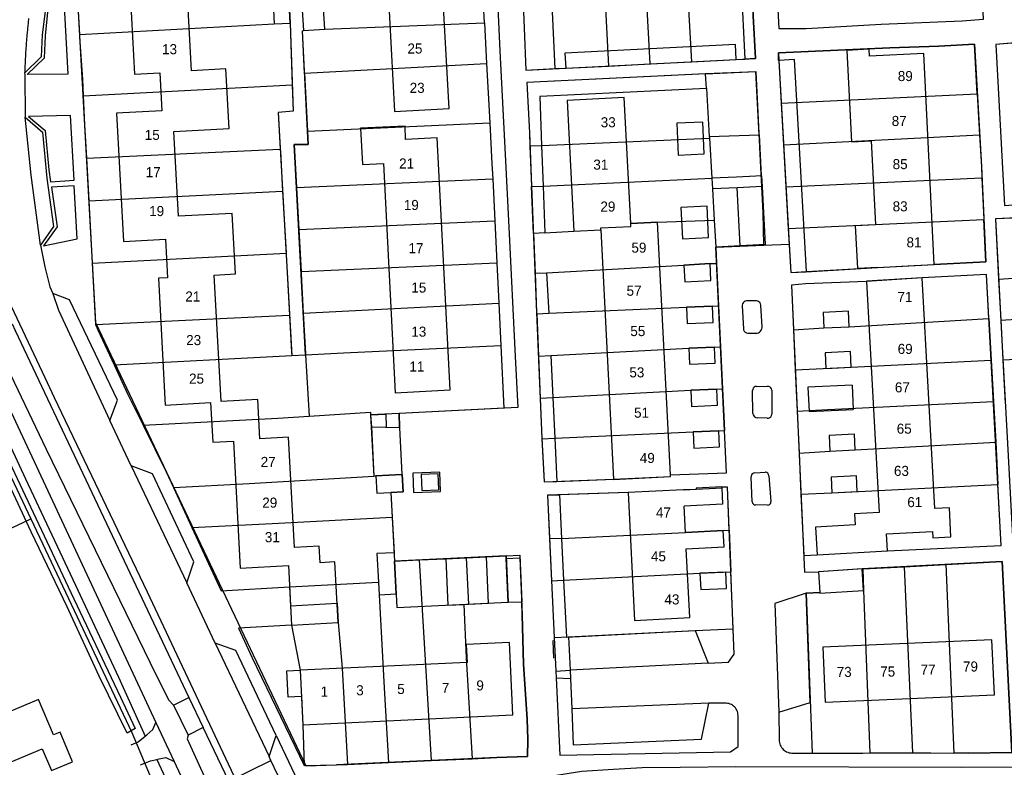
# Model space of a CAD drawing. Extents: x 123992 to 125854, y 449108 to 451911.
# Tile 57 of 175: x 124754 to 124901, y 450271 to 450383. Entities that reach past the tile are written whole.
import ezdxf
from ezdxf.enums import TextEntityAlignment as Align

# ---------------------------------------------------------------- set-up
doc = ezdxf.new("R2010")
doc.units = 0
for name, color, linetype in [('DEFAULT_113', 2, 'CONTINUOUS'), ('DEFAULT_21', 8, 'CONTINUOUS'), ('DEFAULT_22', 8, 'CONTINUOUS'), ('DEFAULT_4', 1, 'CONTINUOUS'), ('DEFAULT_48', 141, 'CONTINUOUS'), ('DEFAULT_6', 1, 'CONTINUOUS'), ('DEFAULT_79', 9, 'CONTINUOUS'), ('DEFAULT_87', 9, 'CONTINUOUS'), ('DEFAULT_99', 9, 'CONTINUOUS')]:
    doc.layers.add(name, color=color, linetype=linetype)

msp = doc.modelspace()

# ---------------------------------------------------------------- linework, layer by layer
at = {"layer": 'DEFAULT_21'}
for points in [[(124840.901, 450397.768), (124842.028, 450375.612)], [(124846.986, 450398.015), (124848.185, 450375.922)], [(124853.175, 450398.304), (124854.401, 450376.235)], [(124861.262, 450398.715), (124862.853, 450398.796), (124863.623, 450383.11), (124863.971, 450376.715), (124862.372, 450376.652)], [(124861.262, 450398.715), (124862.853, 450398.796), (124863.623, 450383.11), (124863.971, 450376.715), (124862.372, 450376.652)], [(124861.262, 450398.715), (124862.372, 450376.652)], [(124832.978, 450397.446), (124828.742, 450397.274), (124829.205, 450387.543), (124829.72, 450375.013), (124834.024, 450375.228)], [(124832.978, 450397.446), (124828.742, 450397.274), (124829.205, 450387.543), (124829.72, 450375.013), (124834.024, 450375.228)], [(124832.978, 450397.446), (124834.024, 450375.228)], [(124823.551, 450382.041), (124823.101, 450390.444), (124819.213, 450390.236), (124804.297, 450389.402), (124799.319, 450389.17), (124796.113, 450389.058), (124796.196, 450387.198), (124796.188, 450387.051), (124796.578, 450380.885)], [(124823.551, 450382.041), (124823.101, 450390.444), (124819.213, 450390.236), (124804.297, 450389.402), (124799.319, 450389.17), (124796.113, 450389.058), (124796.196, 450387.198), (124796.188, 450387.051), (124796.578, 450380.885)], [(124794.282, 450388.047), (124794.583, 450382.008)], [(124794.282, 450388.047), (124794.583, 450382.008)], [(124762.861, 450386.436), (124763.193, 450380.323)], [(124762.861, 450386.436), (124763.193, 450380.323)], [(124763.193, 450380.323), (124792.217, 450381.891), (124794.583, 450382.008)], [(124794.583, 450382.008), (124794.918, 450372.813)], [(124794.583, 450382.008), (124794.918, 450372.813)], [(124796.578, 450380.885), (124799.785, 450381.087), (124823.551, 450382.041)], [(124823.551, 450382.041), (124823.875, 450375.985)], [(124823.551, 450382.041), (124823.875, 450375.985)], [(124763.193, 450380.323), (124763.215, 450379.919), (124763.643, 450373.645), (124763.755, 450371.166)], [(124763.193, 450380.323), (124763.215, 450379.919), (124763.643, 450373.645), (124763.755, 450371.166)], [(124796.755, 450374.568), (124796.449, 450380.879), (124796.578, 450380.885)], [(124796.755, 450374.568), (124796.449, 450380.879), (124796.578, 450380.885)], [(124896.99, 450371.48), (124896.563, 450378.879), (124891.285, 450378.548), (124883.966, 450378.3), (124867.391, 450377.589), (124867.435, 450376.447), (124867.789, 450370.066)], [(124896.99, 450371.48), (124896.563, 450378.879), (124891.285, 450378.548), (124883.966, 450378.3), (124867.391, 450377.589), (124867.435, 450376.447), (124867.789, 450370.066)], [(124908.075, 450379.539), (124899.782, 450378.834), (124901.077, 450354.835), (124902.958, 450354.957), (124902.972, 450354.698), (124909.014, 450355.015)], [(124908.075, 450379.539), (124899.782, 450378.834), (124901.077, 450354.835), (124902.958, 450354.957), (124902.972, 450354.698), (124909.014, 450355.015)], [(124796.755, 450374.568), (124823.875, 450375.985)], [(124823.875, 450375.985), (124824.35, 450367.129)], [(124823.875, 450375.985), (124824.35, 450367.129)], [(124834.024, 450375.228), (124835.539, 450375.304), (124835.663, 450375.292), (124842.028, 450375.612)], [(124834.024, 450375.228), (124835.539, 450375.304), (124835.663, 450375.292), (124842.028, 450375.612)], [(124842.028, 450375.612), (124848.185, 450375.922)], [(124842.028, 450375.612), (124848.185, 450375.922)], [(124848.185, 450375.922), (124854.401, 450376.235)], [(124848.185, 450375.922), (124854.401, 450376.235)], [(124854.401, 450376.235), (124861.071, 450376.586), (124862.372, 450376.652)], [(124854.401, 450376.235), (124861.071, 450376.586), (124862.372, 450376.652)], [(124796.755, 450374.568), (124797.177, 450365.884)], [(124796.755, 450374.568), (124797.177, 450365.884)], [(124856.51, 450374.428), (124829.878, 450373.135), (124830.244, 450365.681), (124830.324, 450363.716)], [(124856.51, 450374.428), (124829.878, 450373.135), (124830.244, 450365.681), (124830.324, 450363.716)], [(124856.51, 450374.428), (124864.022, 450374.793)], [(124856.51, 450374.428), (124864.022, 450374.793)], [(124856.638, 450372.269), (124856.51, 450374.428)], [(124864.491, 450365.343), (124864.022, 450374.793)], [(124864.491, 450365.343), (124864.022, 450374.793)], [(124763.755, 450371.166), (124794.918, 450372.813)], [(124794.918, 450372.813), (124795.062, 450368.877)], [(124794.918, 450372.813), (124795.062, 450368.877)], [(124763.755, 450371.166), (124763.95, 450366.871), (124764.229, 450361.888)], [(124763.755, 450371.166), (124763.95, 450366.871), (124764.229, 450361.888)], [(124856.638, 450372.269), (124831.8, 450371.078), (124832.074, 450363.791)], [(124856.638, 450372.269), (124857.063, 450365.107)], [(124867.789, 450370.066), (124896.99, 450371.48)], [(124896.99, 450371.48), (124897.34, 450365.363)], [(124896.99, 450371.48), (124897.34, 450365.363)], [(124867.789, 450370.066), (124868.134, 450363.849)], [(124867.789, 450370.066), (124868.134, 450363.849)], [(124795.062, 450368.877), (124792.803, 450368.701), (124793.132, 450363.225)], [(124795.062, 450368.877), (124792.803, 450368.701), (124793.132, 450363.225)], [(124797.177, 450365.884), (124824.35, 450367.129)], [(124824.35, 450367.129), (124824.676, 450361.048), (124824.787, 450358.79)], [(124824.35, 450367.129), (124824.676, 450361.048), (124824.787, 450358.79)], [(124797.177, 450365.884), (124797.272, 450363.918), (124795.213, 450363.901), (124795.552, 450357.535)], [(124797.177, 450365.884), (124797.272, 450363.918), (124795.213, 450363.901), (124795.552, 450357.535)], [(124857.063, 450365.107), (124864.491, 450365.343)], [(124864.491, 450365.343), (124864.794, 450359.241)], [(124864.491, 450365.343), (124864.794, 450359.241)], [(124868.134, 450363.849), (124897.34, 450365.363)], [(124897.34, 450365.363), (124897.609, 450360.655), (124897.689, 450358.957)], [(124897.34, 450365.363), (124897.609, 450360.655), (124897.689, 450358.957)], [(124830.324, 450363.716), (124832.074, 450363.791)], [(124832.074, 450363.791), (124857.078, 450364.855)], [(124832.074, 450363.791), (124832.302, 450357.73)], [(124857.063, 450365.107), (124857.078, 450364.855)], [(124857.078, 450364.855), (124857.431, 450358.899)], [(124868.134, 450363.849), (124868.481, 450357.593)], [(124868.134, 450363.849), (124868.481, 450357.593)], [(124764.229, 450361.888), (124793.132, 450363.225)], [(124793.132, 450363.225), (124793.152, 450362.886), (124793.479, 450356.984)], [(124793.132, 450363.225), (124793.152, 450362.886), (124793.479, 450356.984)], [(124830.324, 450363.716), (124830.571, 450357.649)], [(124830.324, 450363.716), (124830.571, 450357.649)], [(124764.229, 450361.888), (124764.585, 450355.528)], [(124764.229, 450361.888), (124764.585, 450355.528)], [(124795.552, 450357.535), (124824.787, 450358.79)], [(124824.787, 450358.79), (124825.093, 450352.545)], [(124824.787, 450358.79), (124825.093, 450352.545)], [(124832.302, 450357.73), (124857.431, 450358.899)], [(124861.133, 450359.071), (124857.431, 450358.899)], [(124857.431, 450358.899), (124857.526, 450357.302)], [(124863.996, 450359.204), (124861.133, 450359.071)], [(124864.794, 450359.241), (124863.996, 450359.204)], [(124864.91, 450359.246), (124864.794, 450359.241)], [(124864.91, 450359.246), (124864.794, 450359.241)], [(124864.991, 450357.647), (124864.91, 450359.246)], [(124864.991, 450357.647), (124864.91, 450359.246)], [(124868.481, 450357.593), (124897.689, 450358.957)], [(124897.689, 450358.957), (124897.985, 450352.727)], [(124897.689, 450358.957), (124897.985, 450352.727)], [(124764.585, 450355.528), (124793.479, 450356.984)], [(124793.479, 450356.984), (124793.992, 450347.731)], [(124793.479, 450356.984), (124793.992, 450347.731)], [(124795.552, 450357.535), (124795.886, 450351.252)], [(124795.552, 450357.535), (124795.886, 450351.252)], [(124830.571, 450357.649), (124832.302, 450357.73)], [(124830.855, 450350.66), (124830.571, 450357.649)], [(124830.855, 450350.66), (124830.571, 450357.649)], [(124832.302, 450357.73), (124832.565, 450350.762)], [(124861.216, 450357.473), (124857.526, 450357.302)], [(124857.526, 450357.302), (124857.803, 450352.627)], [(124864.991, 450357.647), (124861.216, 450357.473)], [(124861.666, 450348.802), (124861.216, 450357.473)], [(124864.994, 450357.59), (124864.991, 450357.647)], [(124864.994, 450357.59), (124864.991, 450357.647)], [(124865.431, 450349), (124864.994, 450357.59)], [(124865.431, 450349), (124864.994, 450357.59)], [(124868.481, 450357.593), (124868.826, 450351.38)], [(124868.481, 450357.593), (124868.826, 450351.38)], [(124764.585, 450355.528), (124765.104, 450346.255)], [(124764.585, 450355.528), (124765.104, 450346.255)], [(124926.443, 450345.506), (124926.259, 450350.238), (124926.046, 450354.077), (124899.693, 450352.839), (124900.177, 450343.866)], [(124926.443, 450345.506), (124926.259, 450350.238), (124926.046, 450354.077), (124899.693, 450352.839), (124900.177, 450343.866)], [(124795.886, 450351.252), (124825.093, 450352.545)], [(124825.093, 450352.545), (124825.4, 450346.293)], [(124825.093, 450352.545), (124825.4, 450346.293)], [(124832.565, 450350.762), (124836.897, 450351.022), (124840.892, 450351.228), (124840.879, 450351.488), (124845.373, 450351.72), (124845.351, 450352.137), (124849.345, 450352.343), (124857.803, 450352.627)], [(124857.803, 450352.627), (124858.041, 450348.612)], [(124868.826, 450351.38), (124897.985, 450352.727)], [(124868.826, 450351.38), (124869.19, 450344.825), (124871.431, 450344.95), (124882.121, 450345.595), (124890.565, 450346.029), (124898.282, 450346.448), (124897.985, 450352.727)], [(124868.826, 450351.38), (124869.19, 450344.825), (124871.431, 450344.95), (124882.121, 450345.595), (124890.565, 450346.029), (124898.282, 450346.448), (124897.985, 450352.727)], [(124795.886, 450351.252), (124796.22, 450344.984)], [(124795.886, 450351.252), (124796.22, 450344.984)], [(124832.565, 450350.762), (124830.855, 450350.66)], [(124830.855, 450350.66), (124831.097, 450344.724)], [(124830.855, 450350.66), (124831.097, 450344.724)], [(124765.104, 450346.255), (124793.992, 450347.731)], [(124793.992, 450347.731), (124794.003, 450347.539), (124794.509, 450338.484)], [(124793.992, 450347.731), (124794.003, 450347.539), (124794.509, 450338.484)], [(124861.666, 450348.802), (124858.041, 450348.612)], [(124861.666, 450348.802), (124858.041, 450348.612)], [(124858.041, 450348.612), (124858.155, 450346.21)], [(124858.041, 450348.612), (124858.155, 450346.21)], [(124865.431, 450349), (124861.666, 450348.802)], [(124865.431, 450349), (124861.666, 450348.802)], [(124765.104, 450346.255), (124765.208, 450344.39), (124765.594, 450337.076)], [(124765.104, 450346.255), (124765.208, 450344.39), (124765.594, 450337.076)], [(124796.22, 450344.984), (124825.4, 450346.293)], [(124825.4, 450346.293), (124825.697, 450340.263)], [(124825.4, 450346.293), (124825.697, 450340.263)], [(124832.816, 450344.82), (124853.263, 450345.954), (124857.169, 450346.163), (124858.155, 450346.21)], [(124858.155, 450346.21), (124858.457, 450339.858)], [(124858.155, 450346.21), (124858.457, 450339.858)], [(124796.22, 450344.984), (124796.237, 450344.659), (124796.553, 450338.78)], [(124796.22, 450344.984), (124796.237, 450344.659), (124796.553, 450338.78)], [(124831.097, 450344.724), (124832.816, 450344.82)], [(124831.097, 450344.724), (124831.334, 450338.886), (124831.342, 450338.702)], [(124831.097, 450344.724), (124831.334, 450338.886), (124831.342, 450338.702)], [(124832.816, 450344.82), (124833.15, 450338.779)], [(124900.177, 450343.866), (124921.698, 450345.282), (124925.636, 450345.475), (124926.443, 450345.506)], [(124898.736, 450338), (124898.379, 450344.53), (124888.77, 450344.037), (124880.503, 450343.52), (124871.386, 450343.156), (124869.306, 450342.959), (124869.608, 450336.301)], [(124898.736, 450338), (124898.379, 450344.53), (124888.77, 450344.037), (124880.503, 450343.52), (124871.386, 450343.156), (124869.306, 450342.959), (124869.608, 450336.301)], [(124900.177, 450343.866), (124900.506, 450337.759)], [(124900.177, 450343.866), (124900.506, 450337.759)], [(124796.553, 450338.78), (124825.697, 450340.263)], [(124825.697, 450340.263), (124826.007, 450333.953)], [(124825.697, 450340.263), (124826.007, 450333.953)], [(124833.15, 450338.779), (124853.681, 450339.661), (124857.53, 450339.814), (124858.457, 450339.858)], [(124858.457, 450339.858), (124858.746, 450333.785)], [(124858.457, 450339.858), (124858.746, 450333.785)], [(124900.506, 450337.759), (124922, 450339.122), (124925.938, 450339.316), (124926.684, 450339.345)], [(124765.594, 450337.076), (124794.509, 450338.484)], [(124794.509, 450338.484), (124794.816, 450332.991), (124794.839, 450332.463)], [(124794.509, 450338.484), (124794.816, 450332.991), (124794.839, 450332.463)], [(124796.553, 450338.78), (124796.875, 450332.789), (124796.888, 450332.571)], [(124796.553, 450338.78), (124796.875, 450332.789), (124796.888, 450332.571)], [(124831.342, 450338.702), (124833.15, 450338.779)], [(124831.342, 450338.702), (124831.599, 450332.387)], [(124831.342, 450338.702), (124831.599, 450332.387)], [(124869.608, 450336.301), (124874.15, 450336.589), (124877.931, 450336.772), (124898.736, 450338)], [(124898.736, 450338), (124899.074, 450331.807)], [(124898.736, 450338), (124899.074, 450331.807)], [(124900.506, 450337.759), (124900.718, 450333.836), (124900.824, 450331.852)], [(124900.506, 450337.759), (124900.718, 450333.836), (124900.824, 450331.852)], [(124765.594, 450337.076), (124765.952, 450336.316), (124768.371, 450331.066)], [(124765.594, 450337.076), (124765.952, 450336.316), (124768.371, 450331.066)], [(124869.608, 450336.301), (124869.879, 450330.324)], [(124869.608, 450336.301), (124869.879, 450330.324)], [(124796.888, 450332.571), (124802.537, 450332.869), (124826.007, 450333.953)], [(124826.007, 450333.953), (124826.465, 450324.618)], [(124826.007, 450333.953), (124826.465, 450324.618)], [(124833.461, 450332.487), (124853.997, 450333.589), (124857.847, 450333.742), (124858.746, 450333.785)], [(124858.746, 450333.785), (124859.044, 450327.495)], [(124858.746, 450333.785), (124859.044, 450327.495)], [(124900.824, 450331.852), (124926.243, 450333.098), (124926.975, 450333.139)], [(124768.371, 450331.066), (124794.839, 450332.463)], [(124794.839, 450332.463), (124796.888, 450332.571)], [(124794.839, 450332.463), (124796.888, 450332.571)], [(124796.888, 450332.571), (124797.435, 450323.453)], [(124831.599, 450332.387), (124833.461, 450332.487)], [(124831.599, 450332.387), (124831.855, 450326.107)], [(124831.599, 450332.387), (124831.855, 450326.107)], [(124833.461, 450332.487), (124833.747, 450326.207)], [(124869.879, 450330.324), (124878.223, 450330.736), (124899.074, 450331.807)], [(124899.074, 450331.807), (124899.412, 450325.617)], [(124899.074, 450331.807), (124899.412, 450325.617)], [(124900.824, 450331.852), (124901.171, 450325.333)], [(124900.824, 450331.852), (124901.171, 450325.333)], [(124745.287, 450330.633), (124745.487, 450330.222), (124755.939, 450308.13)], [(124768.371, 450331.066), (124770.393, 450326.679), (124772.678, 450322.076)], [(124768.371, 450331.066), (124770.393, 450326.679), (124772.678, 450322.076)], [(124869.879, 450330.324), (124870.159, 450324.16)], [(124869.879, 450330.324), (124870.159, 450324.16)], [(124833.747, 450326.207), (124854.325, 450327.301), (124858.174, 450327.454), (124859.044, 450327.495)], [(124859.044, 450327.495), (124859.339, 450321.284)], [(124859.044, 450327.495), (124859.339, 450321.284)], [(124831.855, 450326.107), (124833.747, 450326.207)], [(124831.855, 450326.107), (124832.098, 450320.162), (124832.103, 450320.067)], [(124831.855, 450326.107), (124832.098, 450320.162), (124832.103, 450320.067)], [(124833.747, 450326.207), (124834.023, 450320.154)], [(124826.465, 450324.618), (124810.853, 450323.812), (124810.869, 450321.736)], [(124826.465, 450324.618), (124810.853, 450323.812), (124810.869, 450321.736)], [(124870.159, 450324.16), (124874.737, 450324.431), (124899.412, 450325.617)], [(124899.412, 450325.617), (124899.744, 450319.549)], [(124899.412, 450325.617), (124899.744, 450319.549)], [(124772.678, 450322.076), (124792.736, 450323.15), (124797.435, 450323.453)], [(124797.435, 450323.453), (124806.57, 450324.042), (124806.594, 450323.662)], [(124806.594, 450323.662), (124808.845, 450323.742), (124808.924, 450321.795), (124810.869, 450321.736)], [(124806.594, 450323.662), (124807.044, 450314.51)], [(124870.159, 450324.16), (124870.443, 450317.905)], [(124870.159, 450324.16), (124870.443, 450317.905)], [(124772.678, 450322.076), (124776.13, 450315.12), (124777.208, 450312.789)], [(124772.678, 450322.076), (124776.13, 450315.12), (124777.208, 450312.789)], [(124810.869, 450321.736), (124811.234, 450314.762)], [(124810.869, 450321.736), (124811.234, 450314.762)], [(124834.023, 450320.154), (124854.649, 450321.09), (124858.498, 450321.244), (124859.339, 450321.284)], [(124834.316, 450313.724), (124842.809, 450314.048), (124851.299, 450314.463), (124851.288, 450314.682), (124859.638, 450315.001), (124859.339, 450321.284)], [(124834.316, 450313.724), (124842.809, 450314.048), (124851.299, 450314.463), (124851.288, 450314.682), (124859.638, 450315.001), (124859.339, 450321.284)], [(124832.103, 450320.067), (124834.023, 450320.154)], [(124832.103, 450320.067), (124832.446, 450313.648), (124834.316, 450313.724)], [(124832.103, 450320.067), (124832.446, 450313.648), (124834.316, 450313.724)], [(124834.023, 450320.154), (124834.316, 450313.724)], [(124870.443, 450317.905), (124875.035, 450318.239), (124878.817, 450318.422), (124899.744, 450319.549)], [(124899.744, 450319.549), (124900.088, 450313.246)], [(124899.744, 450319.549), (124900.088, 450313.246)], [(124870.443, 450317.905), (124870.718, 450311.829)], [(124870.443, 450317.905), (124870.718, 450311.829)], [(124777.208, 450312.789), (124788.47, 450313.404), (124807.044, 450314.51)], [(124807.044, 450314.51), (124807.282, 450314.527), (124807.383, 450314.55), (124811.234, 450314.762)], [(124811.234, 450314.762), (124811.285, 450314.765), (124811.427, 450312.179), (124809.625, 450312.08), (124809.818, 450308.389)], [(124811.234, 450314.762), (124811.285, 450314.765), (124811.427, 450312.179), (124809.625, 450312.08), (124809.818, 450308.389)], [(124817.025, 450312.223), (124816.897, 450315.101), (124812.86, 450314.921), (124812.988, 450312.044), (124817.025, 450312.223)], [(124817.025, 450312.223), (124816.897, 450315.101), (124812.86, 450314.921), (124812.988, 450312.044), (124817.025, 450312.223)], [(124777.208, 450312.789), (124779.949, 450306.867)], [(124777.208, 450312.789), (124779.949, 450306.867)], [(124855.098, 450312.509), (124853.194, 450312.482), (124844.97, 450312.067), (124834.715, 450311.712)], [(124855.098, 450312.509), (124853.194, 450312.482), (124844.97, 450312.067), (124834.715, 450311.712)], [(124860.025, 450306.443), (124859.774, 450312.863), (124858.935, 450312.845), (124858.932, 450312.902), (124855.088, 450312.728), (124855.098, 450312.509)], [(124860.025, 450306.443), (124859.774, 450312.863), (124858.935, 450312.845), (124858.932, 450312.902), (124855.088, 450312.728), (124855.098, 450312.509)], [(124870.718, 450311.829), (124875.336, 450312.029), (124900.088, 450313.246)], [(124870.718, 450311.829), (124871.133, 450302.69), (124873.123, 450302.782), (124883.64, 450303.36), (124900.583, 450304.185), (124900.088, 450313.246)], [(124870.718, 450311.829), (124871.133, 450302.69), (124873.123, 450302.782), (124883.64, 450303.36), (124900.583, 450304.185), (124900.088, 450313.246)], [(124832.955, 450311.651), (124834.715, 450311.712)], [(124832.955, 450311.651), (124834.715, 450311.712)], [(124832.955, 450311.651), (124833.263, 450305.149)], [(124832.955, 450311.651), (124833.263, 450305.149)], [(124834.715, 450311.712), (124835.035, 450305.234)], [(124726.103, 450293.974), (124755.939, 450308.13)], [(124755.939, 450308.13), (124770.995, 450276.308), (124774.055, 450269.123), (124807.189, 450198.997), (124826.75, 450158.146), (124829.943, 450152.291), (124845.778, 450119.69), (124859.484, 450090.681), (124874.254, 450060.342), (124897.408, 450011.374), (124902.647, 450000)], [(124779.949, 450306.867), (124791.899, 450307.433), (124809.818, 450308.389)], [(124809.818, 450308.389), (124810.096, 450303.086)], [(124809.818, 450308.389), (124810.096, 450303.086)], [(124779.949, 450306.867), (124784.315, 450297.429), (124794.509, 450297.992)], [(124779.949, 450306.867), (124784.315, 450297.429), (124794.509, 450297.992)], [(124835.035, 450305.234), (124833.263, 450305.149)], [(124833.263, 450305.149), (124833.558, 450298.921), (124835.341, 450299.01)], [(124833.263, 450305.149), (124833.558, 450298.921), (124835.341, 450299.01)], [(124835.035, 450305.234), (124853.517, 450306.122), (124859.142, 450306.408), (124860.025, 450306.443)], [(124835.035, 450305.234), (124835.341, 450299.01)], [(124860.025, 450306.443), (124860.269, 450300.229)], [(124860.025, 450306.443), (124860.269, 450300.229)], [(124810.096, 450303.086), (124807.538, 450302.952), (124807.76, 450298.722)], [(124810.096, 450303.086), (124807.538, 450302.952), (124807.76, 450298.722)], [(124813.841, 450302.018), (124817.774, 450302.203)], [(124813.841, 450302.018), (124817.774, 450302.203)], [(124817.774, 450302.203), (124820.845, 450302.348)], [(124817.774, 450302.203), (124820.845, 450302.348)], [(124817.774, 450302.203), (124818.117, 450295.283), (124820.468, 450295.394)], [(124820.845, 450302.348), (124823.844, 450302.489)], [(124820.845, 450302.348), (124823.844, 450302.489)], [(124820.845, 450302.348), (124821.191, 450295.428)], [(124821.191, 450295.428), (124824.152, 450295.567), (124823.844, 450302.489)], [(124823.844, 450302.489), (124826.765, 450302.626)], [(124823.844, 450302.489), (124826.765, 450302.626)], [(124826.765, 450302.626), (124828.81, 450302.713), (124829.106, 450295.791)], [(124826.765, 450302.626), (124828.81, 450302.713), (124829.106, 450295.791)], [(124826.765, 450302.626), (124827.09, 450295.705), (124829.106, 450295.791)], [(124807.86, 450296.831), (124810.391, 450296.95), (124810.161, 450301.845), (124813.841, 450302.018)], [(124807.86, 450296.831), (124810.391, 450296.95), (124810.161, 450301.845), (124813.841, 450302.018)], [(124813.841, 450302.018), (124814.903, 450283.802), (124815.618, 450272.118)], [(124879.932, 450300.693), (124873.329, 450300.262), (124873.52, 450297.164), (124871.477, 450297.065), (124872.414, 450273.23), (124881.01, 450273.25)], [(124879.932, 450300.693), (124873.329, 450300.262), (124873.52, 450297.164), (124871.477, 450297.065), (124872.414, 450273.23), (124881.01, 450273.25)], [(124879.932, 450300.693), (124886.109, 450301.012)], [(124879.932, 450300.693), (124886.109, 450301.012)], [(124879.932, 450300.693), (124880.058, 450297.461), (124881.01, 450273.25)], [(124886.109, 450301.012), (124892.292, 450301.331)], [(124886.109, 450301.012), (124892.292, 450301.331)], [(124886.109, 450301.012), (124887.343, 450273.265)], [(124892.292, 450301.331), (124900.719, 450301.766), (124902.145, 450273.311), (124895.647, 450273.202), (124893.497, 450273.229)], [(124892.292, 450301.331), (124900.719, 450301.766), (124902.145, 450273.311), (124895.647, 450273.202), (124893.497, 450273.229)], [(124892.292, 450301.331), (124893.497, 450273.229)], [(124835.341, 450299.01), (124855.666, 450300.025), (124860.269, 450300.229)], [(124835.341, 450299.01), (124835.76, 450290.529), (124854.976, 450291.492), (124860.601, 450291.75), (124860.269, 450300.229)], [(124835.341, 450299.01), (124835.76, 450290.529), (124854.976, 450291.492), (124860.601, 450291.75), (124860.269, 450300.229)], [(124794.509, 450297.992), (124807.76, 450298.722)], [(124794.509, 450297.992), (124794.659, 450295.202)], [(124794.509, 450297.992), (124794.659, 450295.202)], [(124807.76, 450298.722), (124807.86, 450296.831)], [(124807.76, 450298.722), (124807.86, 450296.831)], [(124807.86, 450296.831), (124808.589, 450282.939), (124809.249, 450271.831)], [(124794.659, 450295.202), (124801.592, 450295.587), (124801.749, 450292.675), (124802.35, 450285.887), (124803.12, 450271.554)], [(124794.659, 450295.202), (124794.815, 450292.302)], [(124794.659, 450295.202), (124794.815, 450292.302)], [(124820.468, 450295.394), (124821.191, 450295.428)], [(124820.468, 450295.394), (124820.811, 450287.406), (124821.737, 450272.394)], [(124821.737, 450272.394), (124825.392, 450272.559), (124829.951, 450272.732), (124830.015, 450275.249), (124829.901, 450278.306), (124829.356, 450286.479), (124829.19, 450293.832), (124829.106, 450295.791)], [(124821.737, 450272.394), (124825.392, 450272.559), (124829.951, 450272.732), (124830.015, 450275.249), (124829.901, 450278.306), (124829.356, 450286.479), (124829.19, 450293.832), (124829.106, 450295.791)], [(124794.815, 450292.302), (124786.897, 450291.848), (124788.953, 450287.405), (124796.701, 450271.408)], [(124794.815, 450292.302), (124786.897, 450291.848), (124788.953, 450287.405), (124796.701, 450271.408)], [(124794.815, 450292.302), (124796.104, 450285.571), (124796.489, 450277.443), (124796.701, 450271.408)], [(124881.01, 450273.25), (124887.343, 450273.265)], [(124881.01, 450273.25), (124887.343, 450273.265)], [(124887.343, 450273.265), (124890.069, 450273.271), (124893.497, 450273.229)], [(124887.343, 450273.265), (124890.069, 450273.271), (124893.497, 450273.229)], [(124796.701, 450271.408), (124801.48, 450271.48), (124803.12, 450271.554)], [(124796.701, 450271.408), (124801.48, 450271.48), (124803.12, 450271.554)], [(124803.12, 450271.554), (124809.249, 450271.831)], [(124803.12, 450271.554), (124809.249, 450271.831)], [(124809.249, 450271.831), (124815.618, 450272.118)], [(124809.249, 450271.831), (124815.618, 450272.118)], [(124815.618, 450272.118), (124821.737, 450272.394)], [(124815.618, 450272.118), (124821.737, 450272.394)]]:
    msp.add_lwpolyline(points, dxfattribs=at)
at = {"layer": 'DEFAULT_22'}
for points in [[(124740.107, 450366.72), (124748.421, 450349.493), (124758.049, 450329.182)], [(124740.107, 450366.72), (124748.421, 450349.493), (124758.049, 450329.182)], [(124758.049, 450329.182), (124759.445, 450326.238), (124773.295, 450297.258), (124776.919, 450289.581), (124791.043, 450259.626), (124799.993, 450240.697), (124813.767, 450211.642), (124817.167, 450204.447)], [(124758.049, 450329.182), (124759.445, 450326.238), (124773.295, 450297.258), (124776.919, 450289.581), (124791.043, 450259.626), (124799.993, 450240.697), (124813.767, 450211.642), (124817.167, 450204.447)]]:
    msp.add_lwpolyline(points, dxfattribs=at)
at = {"layer": 'DEFAULT_4'}
for points in [[(124776.571, 450424.736), (124774.388, 450424.619), (124775.404, 450405.727), (124775.933, 450405.756), (124776.251, 450399.836), (124770.037, 450399.502), (124771.387, 450374.418), (124775.19, 450374.622), (124775.495, 450368.95), (124768.733, 450368.587), (124769.761, 450349.465), (124776.011, 450349.801)], [(124776.336, 450344.06), (124774.969, 450343.987), (124775.986, 450325.09), (124782.732, 450325.453), (124783.049, 450319.542), (124786.128, 450319.707), (124787.146, 450300.786), (124794.338, 450301.173), (124794.815, 450292.302), (124801.749, 450292.675), (124801.262, 450301.727), (124799.072, 450301.609), (124798.939, 450304.093), (124795.229, 450303.894), (124794.346, 450320.297), (124790.087, 450320.068), (124789.773, 450325.914), (124784.302, 450325.62), (124783.288, 450344.462), (124786.437, 450344.631), (124785.951, 450353.659), (124777.961, 450353.229), (124777.282, 450365.846), (124785.507, 450366.288), (124785.027, 450375.188), (124779.892, 450374.912), (124778.551, 450399.836)], [(124818.283, 450369.265), (124817.26, 450387.986), (124809.13, 450387.542), (124810.153, 450368.82), (124818.283, 450369.265)], [(124880.921, 450377.079), (124880.87, 450378.101), (124877.576, 450377.937), (124878.24, 450364.303), (124881.208, 450364.447)], [(124890.565, 450346.029), (124889.016, 450377.479), (124880.921, 450377.079)], [(124851.288, 450314.682), (124849.345, 450352.343), (124845.351, 450352.137), (124844.381, 450370.934), (124835.893, 450370.496), (124836.897, 450351.022), (124840.892, 450351.228), (124842.808, 450314.07)], [(124811.79, 450364.668), (124811.745, 450366.669), (124805.104, 450366.334), (124805.384, 450360.945), (124808.49, 450361.105)], [(124808.49, 450361.105), (124810.252, 450326.936), (124818.441, 450327.358), (124816.505, 450364.911), (124811.79, 450364.668)], [(124881.208, 450364.447), (124881.82, 450351.997)], [(124882.135, 450345.604), (124879.177, 450345.455), (124878.854, 450351.848), (124881.82, 450351.997)], [(124776.011, 450349.801), (124776.336, 450344.06)], [(124882.135, 450345.614), (124887.592, 450345.883)], [(124882.135, 450345.614), (124882.137, 450345.577)], [(124887.592, 450345.883), (124890.565, 450346.029)], [(124880.478, 450343.519), (124882.394, 450309.077), (124878.69, 450308.871), (124878.781, 450307.223), (124872.894, 450306.896), (124873.123, 450302.782), (124883.632, 450303.361)], [(124888.77, 450344.037), (124880.475, 450343.576), (124880.478, 450343.519)], [(124883.632, 450303.361), (124883.491, 450305.89), (124890.312, 450306.27), (124890.366, 450305.291), (124893.083, 450305.442), (124892.841, 450309.801), (124890.681, 450309.681), (124888.77, 450344.037)], [(124878.351, 450328.08), (124871.759, 450327.762)], [(124871.759, 450327.762), (124871.934, 450324.136)], [(124878.351, 450328.08), (124878.526, 450324.454)], [(124871.934, 450324.136), (124878.526, 450324.454)], [(124842.808, 450314.07), (124842.81, 450314.025), (124851.299, 450314.463), (124851.288, 450314.682)], [(124853.194, 450312.482), (124844.961, 450312.065)], [(124853.194, 450312.482), (124858.925, 450312.773), (124859.049, 450310.326), (124853.318, 450310.035)], [(124844.961, 450312.065), (124845.928, 450293.001), (124854.151, 450293.418), (124853.631, 450303.668), (124859.266, 450303.953), (124859.142, 450306.408), (124853.517, 450306.122), (124853.318, 450310.035)], [(124827.798, 450278.927), (124827.286, 450289.725), (124820.843, 450289.419), (124820.97, 450286.748)], [(124899.544, 450281.93), (124899.192, 450290.095), (124873.992, 450289.009), (124874.344, 450280.845), (124899.544, 450281.93)], [(124820.97, 450286.748), (124796.104, 450285.571)], [(124796.288, 450281.678), (124794.301, 450281.584), (124794.116, 450285.477), (124796.104, 450285.571)], [(124796.288, 450281.678), (124796.489, 450277.443), (124827.798, 450278.927)], [(124762.157, 450271.951), (124760.319, 450276.353), (124759.31, 450275.931), (124757.104, 450281.214), (124749.378, 450277.987), (124752.067, 450271.548), (124757.656, 450273.882), (124759.011, 450270.637), (124762.157, 450271.951)]]:
    msp.add_lwpolyline(points, dxfattribs=at)
at = {"layer": 'DEFAULT_48'}
msp.add_lwpolyline([(124744.337, 450331.398), (124745.312, 450332.094), (124750.292, 450321.936), (124752.323, 450317.517), (124761.922, 450297.16), (124769.29, 450281.583), (124771.48, 450276.884), (124770.3, 450276.227), (124766.117, 450284.706), (124761.358, 450295.023), (124756, 450306.202), (124744.251, 450331.337), (124744.337, 450331.398)], dxfattribs=at)
at = {"layer": 'DEFAULT_6'}
for points in [[(124793.913, 450394.426), (124791.598, 450394.312), (124792.217, 450381.891), (124794.583, 450382.008)], [(124794.583, 450382.008), (124793.964, 450394.429), (124793.913, 450394.426)], [(124796.193, 450387.051), (124796.578, 450380.885)], [(124796.578, 450380.885), (124799.785, 450381.087), (124799.382, 450387.253)], [(124796.449, 450380.877), (124796.578, 450380.885)], [(124861.068, 450376.59), (124860.957, 450378.811), (124835.55, 450377.532), (124835.663, 450375.298)], [(124835.663, 450375.298), (124861.068, 450376.59)], [(124867.435, 450376.447), (124867.389, 450376.444)], [(124871.539, 450344.972), (124869.785, 450376.577), (124867.435, 450376.447)], [(124867.435, 450376.447), (124868.953, 450349.09)], [(124856.301, 450362.523), (124856.088, 450367.257), (124852.219, 450367.083), (124852.432, 450362.349), (124856.301, 450362.523)], [(124856.965, 450350.069), (124856.723, 450354.72), (124852.828, 450354.518), (124853.069, 450349.867), (124856.965, 450350.069)], [(124868.953, 450349.09), (124869.19, 450344.825), (124871.539, 450344.972)], [(124857.304, 450343.644), (124857.169, 450346.163), (124853.263, 450345.954), (124853.397, 450343.435), (124857.304, 450343.644)], [(124857.625, 450337.418), (124857.53, 450339.814), (124853.681, 450339.661), (124853.776, 450337.264), (124857.625, 450337.418)], [(124877.931, 450336.772), (124877.819, 450339.089), (124874.037, 450338.907), (124874.15, 450336.589), (124877.931, 450336.772)], [(124857.942, 450331.345), (124857.847, 450333.742), (124853.997, 450333.589), (124854.092, 450331.192), (124857.942, 450331.345)], [(124878.223, 450330.736), (124878.111, 450333.054), (124874.329, 450332.871), (124874.441, 450330.553), (124878.223, 450330.736)], [(124858.27, 450325.057), (124858.174, 450327.454), (124854.325, 450327.301), (124854.42, 450324.904), (124858.27, 450325.057)], [(124858.593, 450318.847), (124858.498, 450321.244), (124854.649, 450321.09), (124854.744, 450318.694), (124858.593, 450318.847)], [(124878.817, 450318.422), (124878.705, 450320.74), (124874.924, 450320.557), (124875.035, 450318.239), (124878.817, 450318.422)], [(124811.234, 450314.762), (124807.384, 450314.54)], [(124807.384, 450314.54), (124807.525, 450311.964), (124809.625, 450312.08)], [(124809.625, 450312.08), (124811.427, 450312.179), (124811.285, 450314.765), (124811.234, 450314.762)], [(124816.764, 450312.462), (124816.658, 450314.84), (124814.12, 450314.727), (124814.226, 450312.349), (124816.764, 450312.462)], [(124879.117, 450312.212), (124879.005, 450314.53), (124875.224, 450314.347), (124875.336, 450312.029), (124879.117, 450312.212)], [(124826.785, 450302.208), (124826.765, 450302.626), (124810.161, 450301.845)], [(124810.161, 450301.845), (124810.486, 450294.924), (124827.09, 450295.705), (124826.785, 450302.208)], [(124859.618, 450297.783), (124859.508, 450300.199), (124855.666, 450300.025), (124855.776, 450297.608), (124859.618, 450297.783)], [(124879.861, 450300.674), (124873.329, 450300.262)], [(124873.329, 450300.262), (124873.52, 450297.164)], [(124873.52, 450297.164), (124873.526, 450297.059), (124880.058, 450297.461), (124879.861, 450300.674)]]:
    msp.add_lwpolyline(points, dxfattribs=at)
at = {"layer": 'DEFAULT_79'}
for points in [[(124755.617, 450382.695), (124755.595, 450382.496), (124755.573, 450382.297), (124755.551, 450382.099), (124755.53, 450381.9), (124755.51, 450381.701), (124755.489, 450381.502), (124755.469, 450381.303), (124755.45, 450381.104), (124755.431, 450380.905), (124755.412, 450380.706), (124755.393, 450380.506), (124755.375, 450380.307), (124755.358, 450380.108), (124755.341, 450379.909), (124755.324, 450379.71), (124755.308, 450379.51), (124755.292, 450379.311), (124755.276, 450379.111), (124755.261, 450378.912), (124755.246, 450378.713), (124755.232, 450378.513), (124755.218, 450378.314), (124755.204, 450378.114), (124755.191, 450377.914), (124755.178, 450377.715), (124755.166, 450377.515), (124755.154, 450377.316), (124755.142, 450377.116), (124755.131, 450376.916), (124755.12, 450376.717), (124755.11, 450376.517), (124755.1, 450376.317), (124755.09, 450376.117), (124755.081, 450375.918), (124755.072, 450375.718), (124755.063, 450375.518), (124755.055, 450375.318), (124755.048, 450375.118), (124755.041, 450374.918), (124755.034, 450374.718), (124755.029, 450374.571)], [(124757.388, 450348.914), (124756.012, 450359.369), (124755.127, 450367.968)], [(124759.203, 450341.711), (124760.094, 450339.214), (124767.722, 450322.769)], [(124770.921, 450316.035), (124779.175, 450298.609)], [(124783.403, 450289.612), (124791.447, 450272.731)], [(124777.213, 450280.389), (124779.385, 450275.921)], [(124779.498, 450281.535), (124781.608, 450277.05)], [(124785.443, 450269.049), (124791.74, 450272.111)]]:
    msp.add_lwpolyline(points, dxfattribs=at)
at = {"layer": 'DEFAULT_87'}
for points in [[(124746.037, 450333.406), (124749.778, 450325.593), (124755.155, 450314.116), (124762.624, 450298.259), (124769.035, 450284.541), (124773.008, 450275.758)], [(124774.735, 450272.297), (124777.618, 450266.063), (124783.951, 450252.446), (124791.658, 450235.97), (124800.34, 450217.713), (124808.386, 450200.876), (124815.037, 450186.778), (124820.334, 450175.281), (124825.849, 450163.243), (124828.436, 450158.089)]]:
    msp.add_lwpolyline(points, dxfattribs=at)
at = {"layer": 'DEFAULT_99'}
for points in [[(124770.194, 450434.16), (124762.53, 450396.958), (124762.379, 450396.206), (124762.297, 450396.219), (124765.607, 450337.385), (124796.931, 450271.319), (124801.48, 450271.48)], [(124897.929, 450382.574), (124896.831, 450404.794), (124888.954, 450404.508), (124874.297, 450403.753), (124866.399, 450403.246), (124866.55, 450398.25), (124867.418, 450381.225), (124871.497, 450381.219), (124882.654, 450381.839), (124894.75, 450382.339), (124897.929, 450382.574)], [(124863.136, 450393.04), (124862.853, 450398.796), (124849.537, 450398.119), (124828.742, 450397.274), (124829.205, 450387.543), (124829.72, 450375.013), (124835.663, 450375.298)], [(124820.413, 450395.297), (124822.612, 450395.44), (124824.98, 450395.542), (124825.252, 450390.886), (124825.848, 450377.857), (124826.658, 450362.411), (124827.179, 450351.58), (124828.143, 450332.337), (124828.508, 450324.724), (124810.853, 450323.812)], [(124861.068, 450376.59), (124863.971, 450376.715), (124863.623, 450383.11), (124863.44, 450386.847)], [(124758.693, 450385.663), (124758.281, 450385.334), (124757.651, 450380.258), (124757.509, 450376.969), (124755.029, 450374.571)], [(124758.693, 450385.663), (124760.887, 450385.499), (124761.457, 450374.407), (124755.426, 450374.35), (124757.971, 450376.816), (124758.122, 450380.122), (124758.693, 450385.663)], [(124794.583, 450382.008), (124795.062, 450368.877), (124792.803, 450368.701), (124794.839, 450332.463), (124796.888, 450332.571), (124795.213, 450363.901), (124797.272, 450363.918), (124796.449, 450380.877)], [(124934.456, 450356.471), (124936.387, 450356.674), (124936.193, 450360.312), (124935.987, 450367.486), (124935.252, 450380.914), (124928.474, 450380.485), (124909.46, 450379.657), (124899.782, 450378.834), (124901.077, 450354.835), (124902.958, 450354.957)], [(124867.389, 450376.444), (124867.391, 450377.589), (124883.966, 450378.3), (124891.285, 450378.548), (124896.563, 450378.879), (124896.718, 450376.241), (124897.609, 450360.655), (124898.282, 450346.448), (124890.565, 450346.029)], [(124755.029, 450374.571), (124755.046, 450374.338), (124755.127, 450367.968)], [(124865.199, 450348.926), (124865.068, 450353.776), (124864.682, 450361.489), (124864.027, 450374.737), (124856.55, 450374.43), (124829.878, 450373.135), (124830.244, 450365.681), (124830.568, 450357.729), (124831.334, 450338.886), (124832.098, 450320.162), (124832.446, 450313.648), (124842.808, 450314.07)], [(124731.558, 450373.567), (124742.27, 450351.8), (124758.243, 450318.546)], [(124761.842, 450368.246), (124755.577, 450368.115), (124758.084, 450365.99), (124758.646, 450360.148), (124758.895, 450358.345), (124762.398, 450358.625), (124761.842, 450368.246)], [(124755.127, 450367.968), (124757.694, 450365.768), (124758.347, 450358.922), (124759.323, 450351.721), (124757.388, 450348.914)], [(124762.875, 450349.878), (124762.426, 450357.782), (124759.005, 450357.561), (124759.866, 450351.636), (124757.818, 450348.814), (124762.875, 450349.878)], [(124906.254, 450353.087), (124899.693, 450352.839), (124900.718, 450333.836), (124901.49, 450319.348), (124902.186, 450306.399), (124902.888, 450294.324)], [(124757.388, 450348.914), (124758.033, 450345.672), (124758.787, 450342.712), (124759.203, 450341.711)], [(124851.288, 450314.682), (124859.638, 450315.001), (124858.041, 450348.612), (124865.199, 450348.926)], [(124865.199, 450348.926), (124868.953, 450349.09)], [(124871.539, 450344.972), (124882.137, 450345.577)], [(124880.478, 450343.519), (124871.386, 450343.156), (124869.306, 450342.959), (124871.246, 450300.196), (124873.329, 450300.262)], [(124883.632, 450303.361), (124900.583, 450304.185), (124898.379, 450344.53), (124888.77, 450344.037)], [(124767.722, 450322.769), (124768.862, 450325.834), (124761.731, 450340.771), (124759.203, 450341.711)], [(124862.62, 450340.601), (124862.423, 450340.568), (124862.245, 450340.48), (124862.099, 450340.344), (124862, 450340.171), (124861.955, 450339.977), (124861.954, 450339.883)], [(124864.054, 450340.63), (124862.62, 450340.601)], [(124864.747, 450339.988), (124864.704, 450340.183), (124864.608, 450340.357), (124864.466, 450340.497), (124864.289, 450340.59), (124864.094, 450340.629), (124864.054, 450340.63)], [(124861.954, 450339.883), (124862.142, 450336.474)], [(124864.933, 450336.767), (124864.747, 450339.988)], [(124753.157, 450337.182), (124753.603, 450336.212), (124779.498, 450281.535)], [(124862.142, 450336.474), (124862.183, 450336.279), (124862.277, 450336.103), (124862.418, 450335.962), (124862.593, 450335.867), (124862.788, 450335.825), (124862.815, 450335.824)], [(124863.986, 450335.791), (124864.185, 450335.807), (124864.376, 450335.866), (124864.55, 450335.964), (124864.698, 450336.097), (124864.815, 450336.259), (124864.894, 450336.442), (124864.931, 450336.638), (124864.933, 450336.767)], [(124862.815, 450335.824), (124863.986, 450335.791)], [(124748.72, 450332.408), (124751.952, 450326.266), (124774.584, 450277.77)], [(124864.105, 450327.88), (124863.909, 450327.845), (124863.735, 450327.747), (124863.603, 450327.599), (124863.526, 450327.415), (124863.51, 450327.27)], [(124863.56, 450323.843), (124863.51, 450327.27)], [(124864.105, 450327.88), (124865.746, 450327.896)], [(124865.746, 450327.896), (124865.803, 450327.897)], [(124866.379, 450327.299), (124866.346, 450327.495), (124866.25, 450327.67), (124866.102, 450327.803), (124865.919, 450327.881), (124865.803, 450327.897)], [(124866.379, 450327.299), (124866.373, 450323.753)], [(124770.921, 450316.035), (124767.722, 450322.769)], [(124810.853, 450323.812), (124806.594, 450323.662), (124806.71, 450321.863)], [(124810.869, 450321.736), (124810.853, 450323.812)], [(124863.56, 450323.843), (124863.593, 450323.647), (124863.683, 450323.469), (124863.821, 450323.325), (124863.995, 450323.228), (124864.19, 450323.187), (124864.199, 450323.187)], [(124865.707, 450323.117), (124864.199, 450323.187)], [(124865.707, 450323.117), (124865.905, 450323.139), (124866.086, 450323.222), (124866.233, 450323.356), (124866.332, 450323.529), (124866.372, 450323.724), (124866.373, 450323.753)], [(124806.71, 450321.863), (124810.869, 450321.736)], [(124806.71, 450321.863), (124807.044, 450314.51), (124807.384, 450314.54)], [(124810.869, 450321.736), (124811.234, 450314.762)], [(124758.243, 450318.546), (124773.737, 450286.688), (124776.475, 450281.167), (124777.213, 450280.389)], [(124779.175, 450298.609), (124780.262, 450301.729), (124774.063, 450314.86), (124770.921, 450316.035)], [(124863.824, 450315.011), (124863.63, 450314.967), (124863.463, 450314.859), (124863.343, 450314.7), (124863.285, 450314.509), (124863.282, 450314.413)], [(124863.456, 450310.691), (124863.282, 450314.413)], [(124863.824, 450315.011), (124865.367, 450315.083)], [(124865.949, 450314.57), (124865.898, 450314.762), (124865.783, 450314.925), (124865.618, 450315.036), (124865.425, 450315.083), (124865.367, 450315.083)], [(124865.949, 450314.57), (124866.252, 450310.725)], [(124856.907, 450286.633), (124859.906, 450286.768), (124860.748, 450287.986), (124859.774, 450312.863), (124858.935, 450312.845)], [(124858.935, 450312.845), (124858.921, 450312.845), (124858.925, 450312.773)], [(124809.625, 450312.08), (124810.161, 450301.845)], [(124844.961, 450312.065), (124832.955, 450311.651), (124833.96, 450290.439)], [(124863.456, 450310.691), (124863.506, 450310.499), (124863.627, 450310.342), (124863.801, 450310.245), (124863.941, 450310.222)], [(124865.743, 450310.185), (124863.941, 450310.222)], [(124865.743, 450310.185), (124865.938, 450310.221), (124866.105, 450310.329), (124866.216, 450310.494), (124866.254, 450310.689), (124866.252, 450310.725)], [(124826.785, 450302.208), (124828.826, 450302.344), (124829.19, 450293.832), (124829.356, 450286.479), (124829.901, 450278.306), (124830.015, 450275.249), (124829.951, 450272.732), (124825.392, 450272.559), (124801.48, 450271.48)], [(124869.484, 450273.223), (124879.933, 450273.248), (124890.069, 450273.271), (124895.647, 450273.202), (124902.145, 450273.311), (124900.719, 450301.766), (124879.861, 450300.674)], [(124783.403, 450289.612), (124779.175, 450298.609)], [(124871.477, 450297.065), (124866.838, 450295.503), (124867.409, 450279.323)], [(124867.409, 450279.323), (124872.115, 450280.759), (124871.477, 450297.065)], [(124871.477, 450297.065), (124873.52, 450297.164)], [(124833.96, 450290.439), (124836.1, 450290.546)], [(124833.96, 450290.439), (124834.198, 450285.42)], [(124836.1, 450290.546), (124854.976, 450291.492), (124856.907, 450286.633)], [(124836.1, 450290.546), (124836.313, 450285.589)], [(124792.513, 450275.876), (124786.496, 450288.531), (124783.403, 450289.612)], [(124833.729, 450290.031), (124833.856, 450287.36)], [(124856.907, 450286.633), (124836.313, 450285.589)], [(124834.198, 450285.42), (124836.313, 450285.589)], [(124834.198, 450285.42), (124834.243, 450284.469)], [(124836.313, 450285.589), (124836.366, 450284.37)], [(124834.243, 450284.469), (124836.366, 450284.37)], [(124834.243, 450284.469), (124834.791, 450272.905), (124860.221, 450273.42), (124861.342, 450274.238), (124861.35, 450278.851)], [(124836.366, 450284.37), (124836.562, 450279.816)], [(124777.213, 450280.389), (124779.498, 450281.535)], [(124856.996, 450280.679), (124836.562, 450279.816)], [(124836.562, 450279.816), (124836.791, 450274.479), (124855.887, 450275.286), (124856.996, 450280.679)], [(124859.57, 450280.651), (124856.996, 450280.679)], [(124861.35, 450278.851), (124861.339, 450279.051), (124861.306, 450279.248), (124861.252, 450279.44), (124861.176, 450279.625), (124861.08, 450279.801), (124860.966, 450279.964), (124860.834, 450280.114), (124860.686, 450280.249), (124860.524, 450280.366), (124860.35, 450280.465), (124860.166, 450280.543), (124859.975, 450280.601), (124859.778, 450280.637), (124859.579, 450280.651), (124859.57, 450280.651)], [(124867.409, 450279.323), (124867.467, 450275.2)], [(124773.008, 450275.758), (124773.248, 450275.946), (124774.109, 450276.744), (124774.584, 450277.77)], [(124774.584, 450277.77), (124777.293, 450271.965)], [(124770.926, 450274.471), (124771.947, 450274.929), (124773.008, 450275.758)], [(124779.385, 450275.921), (124779.255, 450275.343), (124783.532, 450265.954), (124799.526, 450231.96)], [(124781.608, 450277.05), (124779.385, 450275.921)], [(124785.443, 450269.049), (124781.608, 450277.05)], [(124791.447, 450272.731), (124792.513, 450275.876)], [(124792.513, 450275.876), (124799.834, 450260.483)], [(124867.467, 450275.2), (124867.48, 450275.001), (124867.513, 450274.803), (124867.565, 450274.61), (124867.637, 450274.424), (124867.726, 450274.245), (124867.833, 450274.076), (124867.956, 450273.918), (124868.094, 450273.774), (124868.246, 450273.644), (124868.41, 450273.529), (124868.584, 450273.432), (124868.768, 450273.352), (124868.958, 450273.291), (124869.154, 450273.249), (124869.352, 450273.227), (124869.484, 450273.223)], [(124772.301, 450271.492), (124773.762, 450272.089), (124774.735, 450272.297)], [(124774.735, 450272.297), (124775.061, 450272.367), (124776.061, 450272.565), (124777.293, 450271.965)], [(124777.293, 450271.965), (124779.178, 450267.927), (124829.811, 450162.477), (124830.897, 450160.186)], [(124791.74, 450272.111), (124791.447, 450272.731)], [(124792.783, 450269.927), (124791.74, 450272.111)], [(124829.972, 450269.111), (124834.284, 450269.947), (124838.043, 450270.52), (124842.763, 450270.832), (124847.041, 450271.064), (124852.739, 450271.135), (124860.996, 450271.221), (124894.664, 450271.146), (124926.092, 450271.254), (124960.84, 450271.296), (124968.317, 450271.364), (124970.358, 450271.421)]]:
    msp.add_lwpolyline(points, dxfattribs=at)

# ---------------------------------------------------------------- texts
at = {"layer": 'DEFAULT_113'}
for s, p in [('13', (124776.626, 450378.124)), ('25', (124813.193, 450378.22)), ('89', (124886.273, 450374.122)), ('23', (124813.526, 450372.362)), ('87', (124885.365, 450367.429)), ('33', (124842, 450367.233)), ('15', (124774.046, 450365.354)), ('21', (124811.95, 450361.09)), ('31', (124840.894, 450360.92)), ('85', (124885.504, 450360.997)), ('17', (124774.187, 450359.8)), ('19', (124812.652, 450354.908)), ('29', (124841.949, 450354.672)), ('83', (124885.504, 450354.706)), ('19', (124774.7, 450354.006)), ('17', (124813.351, 450348.477)), ('59', (124846.575, 450348.548)), ('81', (124887.572, 450349.342)), ('15', (124813.771, 450342.605)), ('21', (124780.088, 450341.27)), ('57', (124845.85, 450342.13)), ('71', (124886.218, 450341.209)), ('13', (124813.771, 450336.033)), ('55', (124846.409, 450336.118)), ('23', (124780.216, 450334.775)), ('69', (124886.255, 450333.462)), ('11', (124813.486, 450330.837)), ('53', (124846.269, 450329.967)), ('25', (124780.643, 450329.034)), ('67', (124885.836, 450327.73)), ('51', (124846.968, 450323.955)), ('65', (124886.115, 450321.578)), ('27', (124791.321, 450316.619)), ('49', (124847.824, 450317.21)), ('63', (124885.696, 450315.287)), ('29', (124791.557, 450310.559)), ('61', (124887.685, 450310.631)), ('47', (124850.222, 450309.081)), ('31', (124791.941, 450305.413)), ('45', (124849.485, 450302.564)), ('43', (124851.494, 450296.133)), ('73', (124877.168, 450285.331)), ('75', (124883.653, 450285.389)), ('77', (124889.675, 450285.678)), ('79', (124895.986, 450286.142)), ('1', (124799.697, 450282.403)), ('3', (124805, 450282.595)), ('5', (124811.109, 450282.787)), ('7', (124817.756, 450282.941)), ('9', (124822.905, 450283.325))]:
    msp.add_text(s, height=1.5, dxfattribs=at).set_placement(p, align=Align.MIDDLE_CENTER)

doc.saveas('drawing.dxf')
